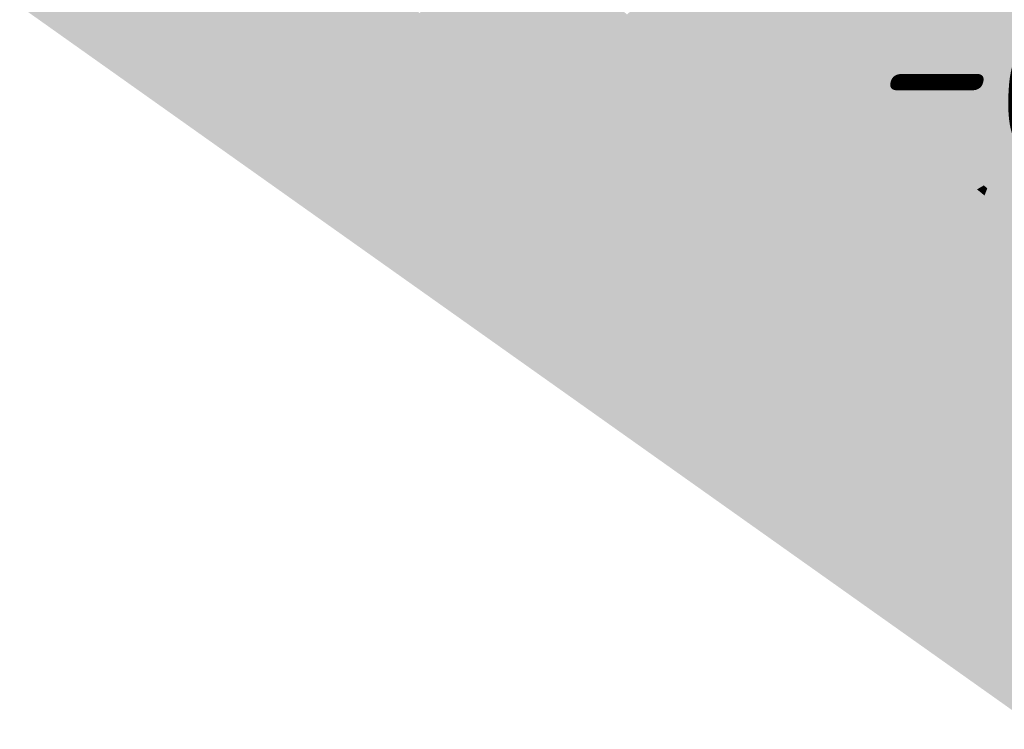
# Model space of a CAD drawing. Header units: metres. Extents: x 30306 to 66711, y 390887 to 402752.
# Tile 28 of 80: x 66147.89 to 66153.61, y 402666.99 to 402671.11. Entities that reach past the tile are written whole.
import ezdxf

# ---------------------------------------------------------------- set-up
doc = ezdxf.new("R2010")
doc.units = ezdxf.units.M
doc.layers.add('GM-C3D-SURFACE-LABELS', color=1, linetype='Continuous')
doc.layers.add('GM-C3D-SURFACE-TIN', color=7, linetype='Continuous')
doc.styles.get("Standard").update_dxf_attribs({"font": 'isocpeur.ttf'})

msp = doc.modelspace()

# ---------------------------------------------------------------- linework, layer by layer
at = {"layer": 'GM-C3D-SURFACE-TIN', "color": 50, "linetype": 'Continuous', "lineweight": -3}
for points in [[(66150.084, 402674.0843), (66152.7973, 402670.9487), (66150.4883, 402674.4759)], [(66150.4883, 402674.4759), (66152.7973, 402670.9487), (66154.3838, 402671.3925)], [(66150.0605, 402674.0615), (66152.5627, 402671.0427), (66150.0835, 402674.0838)], [(66150.0835, 402674.0838), (66152.7921, 402670.9508), (66150.084, 402674.0843)], [(66150.0835, 402674.0838), (66152.5627, 402671.0427), (66152.7921, 402670.9508)], [(66150.084, 402674.0843), (66152.7921, 402670.9508), (66152.7973, 402670.9487)], [(66150.0605, 402674.0615), (66151.8893, 402671.6356), (66152.5627, 402671.0427)], [(66151.8893, 402671.6356), (66152.4975, 402671.0688), (66152.5627, 402671.0427)], [(66151.8893, 402671.6356), (66152.0729, 402671.239), (66152.4975, 402671.0688)], [(66152.7973, 402670.9487), (66154.4609, 402670.8781), (66154.3838, 402671.3925)], [(66152.4975, 402671.0688), (66152.0729, 402671.239), (66152.3941, 402670.9784)], [(66152.4975, 402671.0688), (66152.3941, 402670.9784), (66152.5824, 402670.8256)], [(66152.4975, 402671.0688), (66152.5824, 402670.8256), (66152.6887, 402670.8907)], [(66152.4975, 402671.0688), (66152.6887, 402670.8907), (66152.5627, 402671.0427)], [(66152.5627, 402671.0427), (66152.6887, 402670.8907), (66152.7921, 402670.9508)], [(66152.6887, 402670.8907), (66153.488, 402670.1458), (66152.7921, 402670.9508)], [(66152.7921, 402670.9508), (66153.488, 402670.1458), (66152.7973, 402670.9487)], [(66152.7973, 402670.9487), (66153.5021, 402670.1342), (66153.9542, 402670.485)], [(66152.7973, 402670.9487), (66153.9542, 402670.485), (66154.4609, 402670.8781)], [(66152.7973, 402670.9487), (66153.488, 402670.1458), (66153.5021, 402670.1342)], [(66152.6887, 402670.8907), (66152.5824, 402670.8256), (66152.6205, 402670.7947)], [(66152.6887, 402670.8907), (66152.6205, 402670.7947), (66152.6473, 402670.773)], [(66152.6887, 402670.8907), (66152.6473, 402670.773), (66153.4485, 402670.1228)], [(66152.6887, 402670.8907), (66153.4485, 402670.1228), (66153.488, 402670.1458)], [(66155.4403, 402669.8893), (66153.9542, 402670.485), (66153.5021, 402670.1342)], [(66153.488, 402670.1458), (66153.4485, 402670.1228), (66153.4632, 402670.1109)], [(66153.488, 402670.1458), (66153.4632, 402670.1109), (66153.4663, 402670.1084)], [(66153.488, 402670.1458), (66153.4663, 402670.1084), (66153.491, 402670.143)], [(66153.491, 402670.143), (66153.4663, 402670.1084), (66153.4664, 402670.1083)], [(66153.491, 402670.143), (66153.4663, 402670.1084), (66153.4663, 402670.1084)], [(66153.491, 402670.143), (66153.4664, 402670.1083), (66153.4771, 402670.0996)], [(66153.491, 402670.143), (66153.4771, 402670.0996), (66153.5015, 402670.1333)], [(66153.488, 402670.1458), (66153.491, 402670.143), (66153.5021, 402670.1342)], [(66153.491, 402670.143), (66153.5015, 402670.1333), (66153.5021, 402670.1342)], [(66153.5015, 402670.1333), (66153.4771, 402670.0996), (66153.4772, 402670.0995)], [(66153.5015, 402670.1333), (66153.4772, 402670.0995), (66153.4774, 402670.0993)], [(66153.5083, 402670.1281), (66153.5015, 402670.1333), (66153.4774, 402670.0993)], [(66153.5083, 402670.1281), (66153.4774, 402670.0993), (66153.4839, 402670.0941)], [(66153.5083, 402670.1281), (66153.4839, 402670.0941), (66153.484, 402670.094)], [(66153.5083, 402670.1281), (66153.4839, 402670.0941), (66153.4839, 402670.0941)], [(66153.5083, 402670.1281), (66153.484, 402670.094), (66153.4921, 402670.0874)], [(66154.3279, 402669.4997), (66153.5083, 402670.1281), (66153.4921, 402670.0874)], [(66154.3279, 402669.4997), (66153.4921, 402670.0874), (66154.2637, 402669.4613)], [(66153.5083, 402670.1281), (66153.5021, 402670.1342), (66153.5015, 402670.1333)], [(66155.3759, 402668.7214), (66155.4403, 402669.8893), (66153.5021, 402670.1342)], [(66155.2635, 402668.7998), (66153.5021, 402670.1342), (66155.1475, 402668.8712)], [(66155.1475, 402668.8712), (66153.5021, 402670.1342), (66154.3279, 402669.4997)], [(66154.3279, 402669.4997), (66153.5021, 402670.1342), (66153.5083, 402670.1281)], [(66155.3759, 402668.7214), (66153.5021, 402670.1342), (66155.2635, 402668.7998)]]:
    msp.add_solid(points, dxfattribs=at)
at = {"layer": 'GM-C3D-SURFACE-TIN', "color": 23, "linetype": 'Continuous', "lineweight": -3}
for points in [[(66149.409, 402671.8835), (66148.0961, 402671.6123), (66148.572, 402670.7046)], [(66149.409, 402671.8835), (66148.572, 402670.7046), (66149.802, 402671.5232)], [(66150.6505, 402671.7614), (66150.2135, 402671.1459), (66150.5879, 402670.8027)], [(66150.6505, 402671.7614), (66150.5879, 402670.8027), (66150.672, 402671.744)], [(66150.672, 402671.744), (66150.5879, 402670.8027), (66151.2834, 402671.2478)], [(66148.0961, 402671.6123), (66147.8917, 402671.1875), (66148.572, 402670.7046)], [(66149.802, 402671.5232), (66148.572, 402670.7046), (66149.4551, 402670.0776)], [(66149.802, 402671.5232), (66149.4551, 402670.0776), (66150.2135, 402671.1459)], [(66151.2834, 402671.2478), (66150.5879, 402670.8027), (66151.018, 402670.4083)], [(66151.2834, 402671.2478), (66151.018, 402670.4083), (66151.4168, 402671.1396)], [(66150.2135, 402671.1459), (66149.4551, 402670.0776), (66150.5879, 402670.8027)], [(66151.4168, 402671.1396), (66151.018, 402670.4083), (66151.4932, 402671.0776)], [(66151.4932, 402671.0776), (66151.018, 402670.4083), (66151.3718, 402670.084)], [(66151.4932, 402671.0776), (66151.3718, 402670.084), (66151.6068, 402670.9854)], [(66151.6068, 402670.9854), (66151.3718, 402670.084), (66152.0194, 402670.6506)], [(66150.5879, 402670.8027), (66149.4551, 402670.0776), (66150.3382, 402669.4507)], [(66150.5879, 402670.8027), (66150.3382, 402669.4507), (66151.018, 402670.4083)], [(66152.1387, 402670.5538), (66152.0194, 402670.6506), (66151.3718, 402670.084)], [(66152.1387, 402670.5538), (66151.3718, 402670.084), (66151.8226, 402669.6707)], [(66152.1387, 402670.5538), (66151.8226, 402669.6707), (66152.3359, 402670.3938)], [(66151.018, 402670.4083), (66150.3382, 402669.4507), (66151.3718, 402670.084)], [(66152.3359, 402670.3938), (66151.8226, 402669.6707), (66152.1534, 402669.3674)], [(66152.3359, 402670.3938), (66152.1534, 402669.3674), (66152.4745, 402670.2813)], [(66152.9955, 402669.8585), (66152.4745, 402670.2813), (66152.1534, 402669.3674)], [(66151.3718, 402670.084), (66150.3382, 402669.4507), (66151.2213, 402668.8238)], [(66151.3718, 402670.084), (66151.2213, 402668.8238), (66151.8226, 402669.6707)], [(66152.9955, 402669.8585), (66152.1534, 402669.3674), (66152.6271, 402668.9331)], [(66152.9955, 402669.8585), (66152.6271, 402668.9331), (66153.1786, 402669.71)], [(66153.1806, 402669.7083), (66153.1786, 402669.71), (66152.6271, 402668.9331)], [(66153.1806, 402669.7083), (66152.6271, 402668.9331), (66152.6282, 402668.9321)], [(66153.1806, 402669.7083), (66152.6282, 402668.9321), (66153.181, 402669.708)], [(66153.181, 402669.708), (66152.6282, 402668.9321), (66152.6301, 402668.9303)], [(66153.181, 402669.708), (66152.6301, 402668.9303), (66153.1818, 402669.7074)], [(66153.1888, 402669.7016), (66153.1818, 402669.7074), (66152.6301, 402668.9303)], [(66153.1888, 402669.7016), (66152.6301, 402668.9303), (66152.6341, 402668.9267)], [(66153.1888, 402669.7016), (66152.6341, 402668.9267), (66153.1903, 402669.7004)], [(66153.1903, 402669.7004), (66152.6341, 402668.9267), (66152.6407, 402668.9207)], [(66153.1903, 402669.7004), (66152.6407, 402668.9207), (66153.1928, 402669.6984)], [(66153.1928, 402669.6984), (66152.6407, 402668.9207), (66153.1971, 402669.695)], [(66153.1971, 402669.695), (66152.6407, 402668.9207), (66152.6431, 402668.9185)], [(66153.1971, 402669.695), (66152.6431, 402668.9185), (66153.1979, 402669.6942)], [(66153.1979, 402669.6942), (66152.6431, 402668.9185), (66152.647, 402668.9149)], [(66153.1979, 402669.6942), (66152.647, 402668.9149), (66153.1994, 402669.693)], [(66153.1994, 402669.693), (66152.647, 402668.9149), (66152.9252, 402668.6598)], [(66153.1994, 402669.693), (66152.9252, 402668.6598), (66153.3024, 402669.6095)], [(66151.8226, 402669.6707), (66151.2213, 402668.8238), (66152.1534, 402669.3674)], [(66153.3024, 402669.6095), (66152.9252, 402668.6598), (66153.8157, 402669.193)], [(66152.1534, 402669.3674), (66151.2213, 402668.8238), (66152.1044, 402668.1969)], [(66152.1534, 402669.3674), (66152.1044, 402668.1969), (66152.6271, 402668.9331)], [(66153.8157, 402669.193), (66152.9252, 402668.6598), (66153.4137, 402668.2119)], [(66153.8157, 402669.193), (66153.4137, 402668.2119), (66154.0025, 402669.0414)], [(66154.0025, 402669.0414), (66153.4137, 402668.2119), (66153.6556, 402667.9901)], [(66152.6271, 402668.9331), (66152.1044, 402668.1969), (66152.6282, 402668.9321)], [(66152.6282, 402668.9321), (66152.1044, 402668.1969), (66152.6301, 402668.9303)], [(66152.6301, 402668.9303), (66152.1044, 402668.1969), (66152.1077, 402668.1945)], [(66152.6301, 402668.9303), (66152.1077, 402668.1945), (66152.6341, 402668.9267)], [(66152.6341, 402668.9267), (66152.1077, 402668.1945), (66152.6407, 402668.9207)], [(66152.6407, 402668.9207), (66152.1077, 402668.1945), (66152.1193, 402668.1863)], [(66152.6407, 402668.9207), (66152.1193, 402668.1863), (66152.6431, 402668.9185)], [(66152.6431, 402668.9185), (66152.1193, 402668.1863), (66152.647, 402668.9149)], [(66152.647, 402668.9149), (66152.1193, 402668.1863), (66152.1263, 402668.1814)], [(66152.647, 402668.9149), (66152.1263, 402668.1814), (66152.9252, 402668.6598)], [(66152.9252, 402668.6598), (66152.1263, 402668.1814), (66152.9678, 402667.5839)], [(66152.9252, 402668.6598), (66152.9678, 402667.5839), (66153.4137, 402668.2119)], [(66153.4137, 402668.2119), (66152.9678, 402667.5839), (66153.6556, 402667.9901)], [(66153.6556, 402667.9901), (66152.9678, 402667.5839), (66153.8094, 402666.9865)]]:
    msp.add_solid(points, dxfattribs=at)
at = {"layer": 'GM-C3D-SURFACE-TIN', "color": 40, "linetype": 'Continuous', "lineweight": -3}
for points in [[(66151.7108, 402671.3842), (66151.4168, 402671.1396), (66151.4932, 402671.0776)], [(66151.7108, 402671.3842), (66151.4932, 402671.0776), (66151.6068, 402670.9854)], [(66152.0729, 402671.239), (66151.7108, 402671.3842), (66151.6068, 402670.9854)], [(66152.0729, 402671.239), (66151.6068, 402670.9854), (66152.0194, 402670.6506)], [(66152.0729, 402671.239), (66152.0194, 402670.6506), (66152.3941, 402670.9784)], [(66152.5824, 402670.8256), (66152.3941, 402670.9784), (66152.0194, 402670.6506)], [(66152.5824, 402670.8256), (66152.0194, 402670.6506), (66152.1387, 402670.5538)], [(66152.5824, 402670.8256), (66152.1387, 402670.5538), (66152.3359, 402670.3938)], [(66152.5824, 402670.8256), (66152.3359, 402670.3938), (66152.6205, 402670.7947)], [(66152.6205, 402670.7947), (66152.3359, 402670.3938), (66152.4745, 402670.2813)], [(66152.6205, 402670.7947), (66152.4745, 402670.2813), (66152.6473, 402670.773)], [(66153.4485, 402670.1228), (66152.6473, 402670.773), (66152.4745, 402670.2813)], [(66153.4485, 402670.1228), (66152.4745, 402670.2813), (66152.9955, 402669.8585)], [(66153.4485, 402670.1228), (66152.9955, 402669.8585), (66153.1786, 402669.71)], [(66153.4485, 402670.1228), (66153.1786, 402669.71), (66153.4632, 402670.1109)], [(66153.4663, 402670.1084), (66153.4632, 402670.1109), (66153.1786, 402669.71)], [(66153.4663, 402670.1084), (66153.1786, 402669.71), (66153.1806, 402669.7083)], [(66153.4663, 402670.1084), (66153.1806, 402669.7083), (66153.181, 402669.708)], [(66153.4663, 402670.1084), (66153.181, 402669.708), (66153.1818, 402669.7074)], [(66153.4663, 402670.1084), (66153.181, 402669.708), (66153.4663, 402670.1084)], [(66153.4663, 402670.1084), (66153.1818, 402669.7074), (66153.4664, 402670.1083)], [(66153.4771, 402670.0996), (66153.4664, 402670.1083), (66153.1818, 402669.7074)], [(66153.4771, 402670.0996), (66153.1818, 402669.7074), (66153.1888, 402669.7016)], [(66153.4771, 402670.0996), (66153.1888, 402669.7016), (66153.1903, 402669.7004)], [(66153.4771, 402670.0996), (66153.1903, 402669.7004), (66153.4772, 402670.0995)], [(66153.4772, 402670.0995), (66153.1903, 402669.7004), (66153.1928, 402669.6984)], [(66153.4772, 402670.0995), (66153.1928, 402669.6984), (66153.4774, 402670.0993)], [(66153.4774, 402670.0993), (66153.1928, 402669.6984), (66153.1971, 402669.695)], [(66153.4774, 402670.0993), (66153.1971, 402669.695), (66153.4839, 402670.0941)], [(66153.4839, 402670.0941), (66153.1971, 402669.695), (66153.1979, 402669.6942)], [(66153.4839, 402670.0941), (66153.1979, 402669.6942), (66153.1994, 402669.693)], [(66153.4839, 402670.0941), (66153.1979, 402669.6942), (66153.4839, 402670.0941)], [(66153.4839, 402670.0941), (66153.1994, 402669.693), (66153.484, 402670.094)], [(66153.484, 402670.094), (66153.1994, 402669.693), (66153.3024, 402669.6095)], [(66153.484, 402670.094), (66153.3024, 402669.6095), (66153.4921, 402670.0874)], [(66153.4921, 402670.0874), (66153.3024, 402669.6095), (66153.8157, 402669.193)], [(66153.4921, 402670.0874), (66153.8157, 402669.193), (66154.2637, 402669.4613)]]:
    msp.add_solid(points, dxfattribs=at)

# ---------------------------------------------------------------- texts
at = {"layer": 'GM-C3D-SURFACE-LABELS', "color": 10, "linetype": 'Continuous', "lineweight": -3, "insert": (66154.3259, 402670.3493, -0.5595), "char_height": 1, "attachment_point": 8}
msp.add_mtext('{\\fISOCPEUR|b0|i1|c0|p34;-0.56}', dxfattribs=at)

doc.saveas('drawing.dxf')
